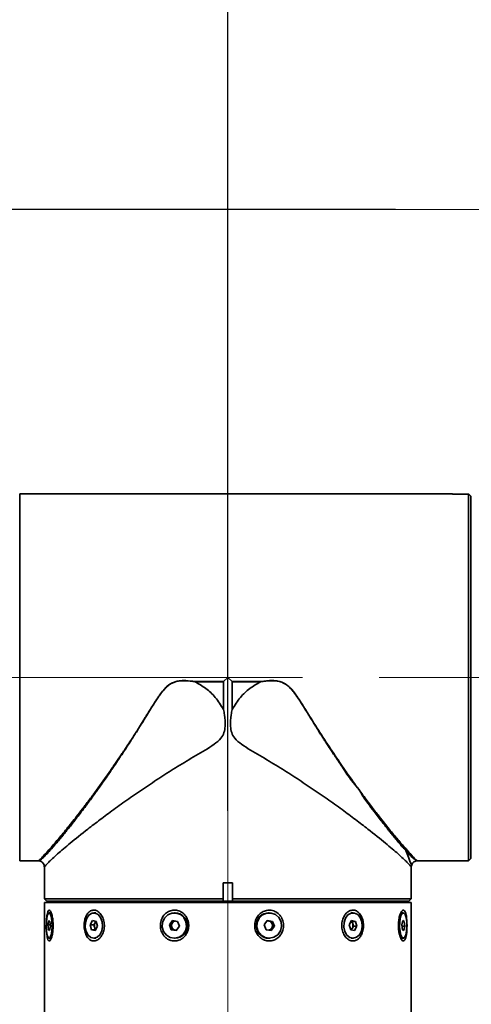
# Model space of a CAD drawing. Header units: millimetres. Extents: x -55 to 731, y 0 to 297.
# Tile 13 of 17: x 211 to 221, y 235 to 256. Entities that reach past the tile are written whole.
import ezdxf

# ---------------------------------------------------------------- set-up
doc = ezdxf.new("R2010")
doc.units = ezdxf.units.MM
doc.linetypes.add('CENTERX2', pattern=[20.32, 12.7, -2.54, 2.54, -2.54])
doc.layers.add('中心线层', color=6, linetype='CENTERX2', lineweight=25)
doc.layers.add('标注层', color=150, linetype='Continuous')
doc.styles.add('SLDTEXTSTYLE1', font='仿宋_GB2312')
doc.dimstyles.new('SLDDIMSTYLE0', dxfattribs={"dimtxt": 3.5, "dimasz": 4, "dimexe": 0, "dimexo": 0.0625, "dimgap": 0.875, "dimtad": 2, "dimlfac": 10, "dimrnd": 1e-09, "dimzin": 12, "dimdsep": 46, "dimtxsty": 'SLDTEXTSTYLE1', "dimsah": 1, "dimcen": 0.09, "dimadec": 0, "dimazin": 3, "dimtfac": 1, "dimtdec": 3, "dimtmove": 0, "dimatfit": 0, "dimfxl": 0, "dimfrac": 2, "dimtolj": 1, "dimtzin": 12, "dimarcsym": 0})
doc.dimstyles.new('SLDDIMSTYLE1', dxfattribs={"dimtxt": 3.5, "dimasz": 4, "dimexe": 0, "dimexo": 0.0625, "dimgap": 0.875, "dimtad": 2, "dimlfac": 10, "dimrnd": 1e-09, "dimzin": 12, "dimdsep": 46, "dimtxsty": 'SLDTEXTSTYLE1', "dimsah": 1, "dimcen": 0.09, "dimadec": 0, "dimazin": 3, "dimtfac": 1, "dimtdec": 3, "dimtofl": 0, "dimtmove": 0, "dimatfit": 3, "dimfxl": 0, "dimfrac": 2, "dimtolj": 1, "dimtzin": 12, "dimarcsym": 0})

# ---------------------------------------------------------------- blocks, each defined once
blk = doc.blocks.new('_D_4')
at = {"layer": '标注层'}
for p, q in [((204.546, 241.787), (196.616, 241.787)), ((198.616, 241.787), (198.616, 202.287)), ((213.761, 202.287), (196.616, 202.287))]:
    blk.add_line(p, q, dxfattribs=at)
for points in [[(198.616, 241.787), (198.116, 237.787), (199.116, 237.787)], [(198.616, 202.287), (199.116, 206.287), (198.116, 206.287)]]:
    blk.add_solid(points, dxfattribs=at)
at = {"layer": '标注层', "insert": (194.104, 218.982), "char_height": 3.5, "attachment_point": 1, "rotation": 90, "style": 'SLDTEXTSTYLE1'}
blk.add_mtext('395', dxfattribs=at)
blk = doc.blocks.new('_D_5')
at = {"layer": '标注层'}
for p, q in [((198.616, 251.987), (198.616, 257.987)), ((219.278, 251.987), (196.616, 251.987)), ((198.616, 251.987), (198.616, 241.787)), ((204.546, 241.787), (196.616, 241.787)), ((198.616, 241.787), (198.616, 235.787))]:
    blk.add_line(p, q, dxfattribs=at)
for points in [[(198.616, 251.987), (199.116, 255.987), (198.116, 255.987)], [(198.616, 241.787), (198.116, 237.787), (199.116, 237.787)]]:
    blk.add_solid(points, dxfattribs=at)
at = {"layer": '标注层', "insert": (194.104, 243.832), "char_height": 3.5, "attachment_point": 1, "rotation": 90, "style": 'SLDTEXTSTYLE1'}
blk.add_mtext('102', dxfattribs=at)
blk = doc.blocks.new('_D_6')
at = {"layer": '标注层'}
for p, q in [((215.618, 238.877), (215.618, 264.445)), ((225.818, 249.037), (225.818, 264.445)), ((215.618, 262.445), (225.818, 262.445))]:
    blk.add_line(p, q, dxfattribs=at)
for points in [[(215.618, 262.445), (219.618, 261.945), (219.618, 262.945)], [(225.818, 262.445), (221.818, 262.945), (221.818, 261.945)]]:
    blk.add_solid(points, dxfattribs=at)
at = {"layer": '标注层', "insert": (217.663, 266.957), "char_height": 3.5, "attachment_point": 1, "style": 'SLDTEXTSTYLE1'}
blk.add_mtext('102', dxfattribs=at)

msp = doc.modelspace()

# ---------------------------------------------------------------- linework, layer by layer
at = {"color": 7, "linetype": 'Continuous', "lineweight": 35}
for p, q in [((220.5182, 245.7871), (211.0782, 245.7871)), ((220.5182, 245.7858), (220.5182, 245.7871)), ((220.868, 245.7858), (220.5182, 245.7858)), ((220.868, 237.7884), (220.868, 245.7858)), ((220.918, 245.7359), (220.8867, 245.7671)), ((220.918, 245.7359), (220.918, 237.8382)), ((220.9182, 245.7359), (220.918, 245.7359)), ((220.9182, 237.8382), (220.9182, 245.7359)), ((215.5268, 241.6957), (215.6182, 241.7871)), ((215.6182, 241.7871), (215.7096, 241.6957)), ((214.9015, 241.6957), (214.9013, 241.6937)), ((215.5259, 241.6937), (214.9013, 241.6937)), ((214.9015, 241.6957), (215.5268, 241.6957)), ((215.5259, 241.6937), (215.5259, 241.087)), ((215.5266, 241.6955), (215.5268, 241.6957)), ((215.7096, 241.6957), (216.335, 241.6957)), ((215.7096, 241.6957), (215.7098, 241.6955)), ((215.7106, 241.087), (215.7106, 241.6937)), ((216.3351, 241.6937), (215.7106, 241.6937)), ((216.335, 241.6957), (216.3351, 241.6937)), ((211.0782, 237.7871), (211.495, 237.7871)), ((211.6182, 237.6556), (211.6182, 237.3071)), ((219.6182, 236.9573), (219.6182, 237.6556)), ((219.7448, 237.7871), (220.5182, 237.7871)), ((220.868, 237.7884), (220.5182, 237.7884)), ((220.5182, 237.7871), (220.5182, 237.7884)), ((220.918, 237.8382), (220.8867, 237.8071)), ((220.9182, 237.8382), (220.918, 237.8382)), ((211.6195, 237.3071), (211.6182, 237.3071)), ((211.6195, 237.3071), (211.6195, 236.9573)), ((215.7187, 237.3071), (215.5177, 237.3071)), ((215.5177, 237.3071), (215.5177, 236.9573)), ((215.7187, 237.3071), (215.7187, 236.9573)), ((211.6182, 236.8771), (211.6182, 208.2971)), ((211.6182, 236.8771), (219.6182, 236.8771)), ((211.6195, 236.9573), (215.5177, 236.9573)), ((211.6694, 236.9073), (211.6382, 236.9386)), ((215.5227, 236.9073), (211.6694, 236.9073)), ((211.6694, 236.9071), (211.6694, 236.9073)), ((211.6694, 236.9071), (215.5227, 236.9071)), ((212.1182, 236.9071), (212.1182, 236.8771)), ((215.5177, 236.9386), (215.5227, 236.9073)), ((215.5227, 236.9073), (215.5227, 236.9071)), ((215.5227, 236.9071), (215.7138, 236.9071)), ((215.7138, 236.9073), (215.7187, 236.9386)), ((219.5682, 236.9073), (215.7138, 236.9073)), ((215.7138, 236.9071), (215.7138, 236.9073)), ((215.7138, 236.9071), (219.5682, 236.9071)), ((215.7187, 236.9573), (219.6182, 236.9573)), ((219.1182, 236.8771), (219.1182, 236.9071)), ((219.5682, 236.9073), (219.6182, 236.9573)), ((219.5682, 236.9071), (219.5682, 236.9073)), ((219.6182, 208.2971), (219.6182, 236.8771)), ((211.779, 236.6541), (211.7215, 236.6541)), ((212.7382, 236.6541), (212.6951, 236.6541)), ((214.4691, 236.6541), (214.4519, 236.6541)), ((216.5213, 236.6541), (216.508, 236.6541)), ((218.3487, 236.6541), (218.3084, 236.6541)), ((219.4444, 236.6541), (219.388, 236.6541)), ((211.6957, 236.3921), (211.7115, 236.4838)), ((211.7056, 236.2855), (211.6957, 236.3921)), ((211.7445, 236.3921), (211.6957, 236.3921)), ((211.7115, 236.4838), (211.7374, 236.4687)), ((211.7374, 236.4687), (211.7473, 236.3621)), ((212.6169, 236.3921), (212.6649, 236.4838)), ((212.6471, 236.2855), (212.6169, 236.3921)), ((212.6973, 236.3921), (212.6169, 236.3921)), ((212.6649, 236.4838), (212.743, 236.4687)), ((212.6973, 236.3921), (212.7213, 236.4379)), ((212.7124, 236.3388), (212.6973, 236.3921)), ((212.7213, 236.4379), (212.7379, 236.4697)), ((212.743, 236.4687), (212.7732, 236.3621)), ((214.3424, 236.3921), (214.4096, 236.4838)), ((214.3847, 236.2855), (214.3424, 236.3921)), ((214.3745, 236.3921), (214.3424, 236.3921)), ((214.3745, 236.3921), (214.4081, 236.4379)), ((214.3956, 236.3388), (214.3745, 236.3921)), ((214.4081, 236.4379), (214.4388, 236.4798)), ((214.4096, 236.4838), (214.5191, 236.4687)), ((214.5191, 236.4687), (214.5614, 236.3621)), ((216.4097, 236.3921), (216.4782, 236.4838)), ((216.4528, 236.2855), (216.4097, 236.3921)), ((216.4759, 236.4807), (216.5091, 236.4762)), ((216.4782, 236.4838), (216.5897, 236.4687)), ((216.5091, 236.4762), (216.5649, 236.4687)), ((216.5649, 236.4687), (216.5897, 236.4687)), ((216.5649, 236.4687), (216.5864, 236.4154)), ((216.5864, 236.4154), (216.608, 236.3621)), ((216.5897, 236.4687), (216.6328, 236.3621)), ((218.1069, 236.4036), (218.1074, 236.41)), ((218.265, 236.3921), (218.3163, 236.4838)), ((218.2973, 236.2855), (218.265, 236.3921)), ((218.3095, 236.4715), (218.3249, 236.4687)), ((218.3163, 236.4838), (218.4, 236.4687)), ((218.3249, 236.4687), (218.4, 236.4687)), ((218.3249, 236.4687), (218.3411, 236.4154)), ((218.3411, 236.4154), (218.3572, 236.3621)), ((218.4, 236.4687), (218.4323, 236.3621)), ((219.411, 236.3921), (219.4315, 236.4838)), ((219.4239, 236.2855), (219.411, 236.3921)), ((219.4282, 236.4687), (219.4649, 236.4687)), ((219.4315, 236.4838), (219.4649, 236.4687)), ((219.4649, 236.4687), (219.4778, 236.3621)), ((211.7315, 236.2704), (211.7056, 236.2855)), ((211.7341, 236.2855), (211.7056, 236.2855)), ((211.7473, 236.3621), (211.7315, 236.2704)), ((212.7253, 236.2704), (212.6471, 236.2855)), ((212.7275, 236.2855), (212.6471, 236.2855)), ((212.7275, 236.2855), (212.7124, 236.3388)), ((212.7732, 236.3621), (212.7253, 236.2704)), ((212.7326, 236.2845), (212.7275, 236.2855)), ((214.4942, 236.2704), (214.3847, 236.2855)), ((214.4168, 236.2855), (214.3847, 236.2855)), ((214.4168, 236.2855), (214.3956, 236.3388)), ((214.4715, 236.2779), (214.4168, 236.2855)), ((214.4972, 236.2744), (214.4715, 236.2779)), ((214.5614, 236.3621), (214.4942, 236.2704)), ((216.5644, 236.2704), (216.4528, 236.2855)), ((216.5737, 236.3162), (216.5418, 236.2735)), ((216.6328, 236.3621), (216.5644, 236.2704)), ((216.608, 236.3621), (216.5737, 236.3162)), ((216.608, 236.3621), (216.6328, 236.3621)), ((218.381, 236.2704), (218.2973, 236.2855)), ((218.3316, 236.3162), (218.3128, 236.2827)), ((218.3572, 236.3621), (218.3316, 236.3162)), ((218.3572, 236.3621), (218.4323, 236.3621)), ((218.4323, 236.3621), (218.381, 236.2704)), ((219.4147, 236.3621), (219.4778, 236.3621)), ((219.4573, 236.2704), (219.4239, 236.2855)), ((219.4778, 236.3621), (219.4573, 236.2704)), ((211.7215, 236.1001), (211.779, 236.1001)), ((212.6951, 236.1001), (212.7382, 236.1001)), ((214.4519, 236.1001), (214.4691, 236.1001)), ((216.508, 236.1001), (216.5213, 236.1001)), ((218.3084, 236.1001), (218.3487, 236.1001)), ((219.388, 236.1001), (219.4444, 236.1001))]:
    msp.add_line(p, q, dxfattribs=at)
at = {"color": 8, "linetype": 'Continuous', "lineweight": 35}
msp.add_line((211.0782, 245.7871), (211.0782, 237.7871), dxfattribs=at)
at = {"color": 7, "linetype": 'Continuous', "lineweight": 35, "flags": 128}
for points in [[(211.7455, 236.1212), (211.7647, 236.1768), (211.7781, 236.2595), (211.7839, 236.358), (211.7812, 236.4591), (211.7705, 236.5492), (211.7532, 236.616), (211.7315, 236.6505), (211.7086, 236.6481), (211.6873, 236.6091), (211.6707, 236.5388), (211.661, 236.4466), (211.6594, 236.3451), (211.6662, 236.2478), (211.6805, 236.1681), (211.7003, 236.1165), (211.723, 236.1002), (211.7455, 236.1212)], [(212.7675, 236.1212), (212.8257, 236.1768), (212.8663, 236.2595), (212.8837, 236.358), (212.8757, 236.4591), (212.8433, 236.5492), (212.7908, 236.616), (212.7254, 236.6505), (212.656, 236.6481), (212.5918, 236.6091), (212.5416, 236.5388), (212.5121, 236.4466), (212.5073, 236.3451), (212.5278, 236.2478), (212.571, 236.1681), (212.6309, 236.1165), (212.6995, 236.1002), (212.7675, 236.1212)], [(214.5534, 236.1212), (214.635, 236.1768), (214.6918, 236.2595), (214.7163, 236.358), (214.705, 236.4591), (214.6596, 236.5492), (214.5861, 236.616), (214.4945, 236.6505), (214.3971, 236.6481), (214.3072, 236.6091), (214.2368, 236.5388), (214.1954, 236.4466), (214.1887, 236.3451), (214.2176, 236.2478), (214.2781, 236.1681), (214.362, 236.1165), (214.4581, 236.1002), (214.5534, 236.1212)], [(216.6246, 236.1212), (216.7077, 236.1768), (216.7656, 236.2595), (216.7905, 236.358), (216.779, 236.4591), (216.7327, 236.5492), (216.6579, 236.616), (216.5646, 236.6505), (216.4655, 236.6481), (216.3739, 236.6091), (216.3022, 236.5388), (216.2601, 236.4466), (216.2532, 236.3451), (216.2826, 236.2478), (216.3442, 236.1681), (216.4297, 236.1165), (216.5276, 236.1002), (216.6246, 236.1212)], [(216.4046, 236.633), (216.5016, 236.654), (216.508, 236.6541)], [(218.4262, 236.1212), (218.4885, 236.1768), (218.5319, 236.2595), (218.5506, 236.358), (218.542, 236.4591), (218.5073, 236.5492), (218.4511, 236.616), (218.3812, 236.6505), (218.3068, 236.6481), (218.2381, 236.6091), (218.1843, 236.5388), (218.1527, 236.4466), (218.1476, 236.3451), (218.1696, 236.2478), (218.2158, 236.1681), (218.28, 236.1165), (218.3534, 236.1002), (218.4262, 236.1212)], [(219.4754, 236.1212), (219.5002, 236.1768), (219.5175, 236.2595), (219.525, 236.358), (219.5216, 236.4591), (219.5077, 236.5492), (219.4853, 236.616), (219.4574, 236.6505), (219.4277, 236.6481), (219.4003, 236.6091), (219.3788, 236.5388), (219.3662, 236.4466), (219.3642, 236.3451), (219.373, 236.2478), (219.3914, 236.1681), (219.417, 236.1165), (219.4463, 236.1002), (219.4754, 236.1212)], [(216.4517, 236.2883), (216.4592, 236.2847), (216.4595, 236.2846)]]:
    msp.add_lwpolyline(points, dxfattribs=at)
at = {"color": 7, "linetype": 'Continuous', "lineweight": 35}
for centre, radius, start, end in [((214.4602, 236.3771), 0.2771, 271.84193, 88.15807), ((216.5145, 236.3778), 0.2778, 113.30564, 268.64992), ((212.8457, 236.3768), 0.1386, 153.83336, 195.92762), ((212.7946, 236.4015), 0.0819, 128.27601, 153.54783), ((214.492, 236.377), 0.1037, 144.0283, 201.66031), ((214.485, 236.3822), 0.095, 100.21933, 144.08898), ((216.4964, 236.3825), 0.0946, 82.28451, 105.8937), ((216.4955, 236.3794), 0.0978, 21.61049, 81.97765), ((216.4917, 236.3771), 0.1021, 323.4143, 22.01243), ((218.2508, 236.3914), 0.0934, 14.89864, 53.34901), ((218.2163, 236.3773), 0.1304, 332.06924, 16.97289), ((212.8087, 236.3633), 0.0993, 194.27124, 224.28585), ((214.4857, 236.3733), 0.0964, 200.98944, 261.58466), ((214.484, 236.369), 0.0919, 262.2184, 280.14341), ((216.4959, 236.3739), 0.0969, 277.68479, 323.46128), ((218.2634, 236.351), 0.0765, 299.85789, 332.95225)]:
    msp.add_arc(centre, radius, start, end, dxfattribs=at)
for points, knots in [([(220.8867, 245.7671), (220.885, 245.7688), (220.8787, 245.7751), (220.8725, 245.7813), (220.868, 245.7858)], [0, 0, 0, 0, 0.2788207, 1, 1, 1, 1]), ([(211.739, 238.0117), (211.7865, 238.0653), (211.855, 238.1425), (211.9592, 238.2672), (212.0336, 238.358), (212.1083, 238.4508), (212.1823, 238.5439), (212.2547, 238.6364), (212.3649, 238.7789), (212.5057, 238.9652), (212.6769, 239.1976), (212.8395, 239.4239), (212.9946, 239.645), (213.1587, 239.8841), (213.3184, 240.1228), (213.4779, 240.3674), (213.6085, 240.5717), (213.7115, 240.7362), (213.7997, 240.8787), (213.8857, 241.0186), (213.9486, 241.1203), (213.9945, 241.1931), (214.0239, 241.2401), (214.0667, 241.3039), (214.0928, 241.3476), (214.109, 241.3677), (214.1091, 241.3677), (214.1091, 241.3677), (214.1091, 241.3678), (214.1091, 241.3678), (214.1092, 241.368), (214.1094, 241.3682), (214.1097, 241.3687), (214.1104, 241.3696), (214.1118, 241.3716), (214.1159, 241.3775), (214.1291, 241.3965), (214.1765, 241.4622), (214.2514, 241.5556), (214.371, 241.656), (214.5197, 241.7137), (214.7044, 241.7207), (214.8338, 241.7023), (214.9029, 241.6925)], [0, 0, 0, 0, 0.07716855, 0.11113318, 0.14373857, 0.17490248, 0.20451238, 0.23256018, 0.25904684, 0.32904078, 0.38498001, 0.43662188, 0.49335936, 0.53839049, 0.59667001, 0.64788142, 0.69202425, 0.72215925, 0.74727232, 0.77729799, 0.80519763, 0.80736037, 0.82052428, 0.83294623, 0.84583966, 0.84584215, 0.84584447, 0.84584812, 0.84585438, 0.84586648, 0.84588917, 0.84593025, 0.84600877, 0.8461656, 0.84649736, 0.84725359, 0.84975566, 0.85803016, 0.88770211, 0.90914158, 0.93499562, 0.96532287, 1, 1, 1, 1]), ([(211.7694, 238.0876), (211.8219, 238.1485), (211.9296, 238.2733), (212.1267, 238.513), (212.3151, 238.7503), (212.4823, 238.9675), (212.6229, 239.1539), (212.7677, 239.3502), (212.9152, 239.5548), (213.0311, 239.7191), (213.1156, 239.8408), (213.1701, 239.9198), (213.2295, 240.0069), (213.2939, 240.1022), (213.3634, 240.2061), (213.4371, 240.3176), (213.5073, 240.4249), (213.5661, 240.5157), (213.6035, 240.5739), (213.6241, 240.6061), (213.6382, 240.6282), (213.6557, 240.6557), (213.6788, 240.6921), (213.7041, 240.7322), (213.746, 240.799), (213.7871, 240.8647), (213.8216, 240.9201), (213.8335, 240.9394), (213.8787, 241.0121), (213.9627, 241.1474), (214.0893, 241.3447), (214.2158, 241.5212), (214.3414, 241.6368), (214.4504, 241.6891), (214.5614, 241.7163), (214.714, 241.7213), (214.8343, 241.7049), (214.9015, 241.6957)], [0, 0, 0, 0, 0.0807309, 0.1657399, 0.2501895, 0.2995906, 0.3494031, 0.3996809, 0.4496558, 0.4993511, 0.5157485, 0.533755, 0.5533704, 0.5745956, 0.5974301, 0.6218745, 0.6472628, 0.6665584, 0.6797594, 0.6840747, 0.6868671, 0.6937264, 0.7013307, 0.7096814, 0.7187763, 0.7428811, 0.7503403, 0.7529216, 0.7547376, 0.795063, 0.835787, 0.8759779, 0.9067736, 0.9221691, 0.9376234, 0.9651725, 1, 1, 1, 1]), ([(214.9013, 241.6937), (214.9014, 241.6937), (214.9014, 241.6936), (214.9015, 241.6934), (214.902, 241.6929), (214.9025, 241.6926), (214.9029, 241.6925)], [0, 0, 0, 0, 0.0781121, 0.1616009, 0.3728787, 1, 1, 1, 1]), ([(214.9029, 241.6925), (214.9839, 241.6462), (215.1459, 241.5537), (215.3627, 241.3497), (215.4689, 241.1787), (215.5259, 241.087)], [0, 0, 0, 0, 0.3169257, 0.6339153, 1, 1, 1, 1]), ([(215.5259, 241.6937), (215.5259, 241.694), (215.5259, 241.6945), (215.5263, 241.6951), (215.5266, 241.6954), (215.5266, 241.6955)], [0, 0, 0, 0, 0.3734331, 0.8638668, 1, 1, 1, 1]), ([(215.7098, 241.6955), (215.71, 241.6953), (215.7103, 241.6949), (215.7106, 241.6943), (215.7106, 241.6939), (215.7106, 241.6937)], [0, 0, 0, 0, 0.3552539, 0.7723297, 1, 1, 1, 1]), ([(216.3336, 241.6925), (216.2526, 241.6462), (216.0905, 241.5536), (215.8737, 241.3497), (215.7675, 241.1786), (215.7106, 241.087)], [0, 0, 0, 0, 0.31696, 0.6339301, 1, 1, 1, 1]), ([(216.3336, 241.6925), (216.3719, 241.6984), (216.4483, 241.7102), (216.5494, 241.7169), (216.628, 241.7156), (216.6867, 241.7098), (216.7232, 241.703), (216.7501, 241.6962), (216.763, 241.6926), (216.7785, 241.6876), (216.8086, 241.6768), (216.8521, 241.6565), (216.9038, 241.6225), (216.9695, 241.5677), (217.0337, 241.4959), (217.0895, 241.4217), (217.1407, 241.3492), (217.1938, 241.2692), (217.2588, 241.1667), (217.3217, 241.0658), (217.3839, 240.9647), (217.4474, 240.8615), (217.5034, 240.7709), (217.5449, 240.7044), (217.5698, 240.6645), (217.5898, 240.6327), (217.6141, 240.5941), (217.6434, 240.5479), (217.6782, 240.4932), (217.7191, 240.4294), (217.766, 240.3566), (217.8189, 240.275), (217.8779, 240.1849), (217.9774, 240.0334), (218.129, 239.8135), (218.3244, 239.5018), (218.5002, 239.3394), (218.5542, 239.206), (218.5542, 239.2059), (218.5542, 239.2059), (218.5542, 239.2059), (218.5542, 239.2059), (218.5543, 239.2058), (218.5544, 239.2057), (218.5546, 239.2054), (218.555, 239.2048), (218.556, 239.2034), (218.5592, 239.1991), (218.5698, 239.1844), (218.6085, 239.1314), (218.6902, 239.0202), (218.8242, 238.841), (218.9521, 238.6743), (219.0559, 238.5419), (219.1214, 238.4593), (219.1781, 238.3887), (219.2381, 238.315), (219.294, 238.2472), (219.345, 238.1865), (219.383, 238.1418), (219.4157, 238.1039), (219.4455, 238.0698), (219.4727, 238.0392), (219.4894, 238.0207), (219.4974, 238.0117)], [0, 0, 0, 0, 0.0192595, 0.0384576, 0.0503031, 0.0582759, 0.0677756, 0.0687354, 0.072071, 0.0744256, 0.0768568, 0.0879697, 0.0981702, 0.1075318, 0.1304944, 0.1458551, 0.1538261, 0.1747742, 0.1937991, 0.2146525, 0.2344763, 0.2536268, 0.2759969, 0.2886133, 0.2936542, 0.3000732, 0.3078685, 0.3170827, 0.32824, 0.3413371, 0.3563736, 0.3733503, 0.3922739, 0.4131543, 0.4695771, 0.5370958, 0.6148893, 0.6148917, 0.6148931, 0.6148953, 0.6149006, 0.6149086, 0.6149246, 0.6149542, 0.6150128, 0.6151332, 0.615403, 0.6160539, 0.6183466, 0.626314, 0.6557422, 0.7031209, 0.7686172, 0.7975574, 0.8238484, 0.84736, 0.867976, 0.9006482, 0.9220809, 0.9394997, 0.9559911, 0.9715669, 0.9862347, 1, 1, 1, 1]), ([(216.3336, 241.6925), (216.334, 241.6926), (216.3345, 241.6929), (216.3349, 241.6934), (216.3351, 241.6936), (216.3351, 241.6937), (216.3351, 241.6937)], [0, 0, 0, 0, 0.6273247, 0.8386564, 0.9246634, 1, 1, 1, 1]), ([(216.335, 241.6957), (216.3782, 241.7019), (216.4637, 241.7143), (216.5874, 241.7198), (216.7281, 241.7097), (216.8519, 241.664), (216.948, 241.5884), (217.033, 241.5004), (217.1226, 241.3797), (217.2212, 241.23), (217.3125, 241.0851), (217.4581, 240.8504), (217.6608, 240.5274), (217.9214, 240.1314), (218.1553, 239.7893), (218.3606, 239.4995), (218.5446, 239.2463), (218.7237, 239.0069), (218.9165, 238.7563), (219.1123, 238.5098), (219.3079, 238.2722), (219.4143, 238.1488), (219.467, 238.0877)], [0, 0, 0, 0, 0.0224354, 0.0444247, 0.0635099, 0.0947267, 0.1102663, 0.1260639, 0.1575849, 0.1874908, 0.2186595, 0.2464075, 0.3314447, 0.4195021, 0.5024408, 0.562932, 0.6253123, 0.6908143, 0.7515188, 0.8361905, 0.9188738, 1, 1, 1, 1]), ([(215.5258, 241.087), (215.5326, 241.0476), (215.5535, 240.9264), (215.5674, 240.7574), (215.5421, 240.5827), (215.4635, 240.4405), (215.2491, 240.2702), (214.9178, 240.084), (214.5263, 239.8459), (214.1525, 239.6092), (213.7958, 239.373), (213.4521, 239.1367), (213.129, 238.9062), (212.8306, 238.6855), (212.5022, 238.4345), (212.1776, 238.174), (211.8896, 237.9285), (211.7474, 237.7949), (211.6839, 237.7304), (211.659, 237.7042), (211.6392, 237.6817), (211.6268, 237.6655), (211.6214, 237.6577), (211.6183, 237.6531), (211.6194, 237.6547), (211.62, 237.6556)], [0, 0, 0, 0, 0.0160796, 0.0494033, 0.0676996, 0.0861642, 0.1130885, 0.1761786, 0.239822, 0.300345, 0.3608686, 0.4231709, 0.4854689, 0.5451718, 0.6053592, 0.7030019, 0.7912239, 0.8821688, 0.9007649, 0.9215918, 0.9440207, 0.9651894, 0.9804523, 0.9889957, 1, 1, 1, 1]), ([(215.7106, 241.087), (215.7038, 241.0476), (215.683, 240.9264), (215.669, 240.7574), (215.6944, 240.5827), (215.773, 240.4405), (215.9874, 240.2702), (216.3187, 240.084), (216.7101, 239.8459), (217.084, 239.6092), (217.4407, 239.373), (217.7844, 239.1367), (218.1075, 238.9062), (218.4059, 238.6855), (218.7342, 238.4345), (219.0589, 238.174), (219.3469, 237.9285), (219.489, 237.7949), (219.5525, 237.7304), (219.5775, 237.7042), (219.5973, 237.6817), (219.6097, 237.6655), (219.6151, 237.6577), (219.6181, 237.6531), (219.6171, 237.6547), (219.6165, 237.6556)], [0, 0, 0, 0, 0.0160756, 0.0493994, 0.0676958, 0.0861605, 0.1130849, 0.1761752, 0.2398189, 0.3003421, 0.360866, 0.4231685, 0.4854668, 0.54517, 0.6053576, 0.7030007, 0.7912231, 0.8821684, 0.9007645, 0.9215915, 0.9440204, 0.9651893, 0.9804522, 0.9889956, 1, 1, 1, 1]), ([(211.7694, 238.0876), (211.7644, 238.075), (211.7543, 238.0498), (211.7441, 238.0244), (211.7391, 238.0117)], [0, 0, 0, 0, 0.4999717, 1, 1, 1, 1]), ([(219.4974, 238.0117), (219.4923, 238.0244), (219.4822, 238.0498), (219.4721, 238.075), (219.4671, 238.0876)], [0, 0, 0, 0, 0.4999998, 1, 1, 1, 1]), ([(211.5017, 237.7865), (211.5178, 237.7826), (211.5497, 237.775), (211.5876, 237.7426), (211.6139, 237.6999), (211.6169, 237.6668), (211.6184, 237.65)], [0, 0, 0, 0, 0.2508835, 0.4966239, 0.7436461, 1, 1, 1, 1]), ([(219.6181, 237.6502), (219.6181, 237.6647), (219.6182, 237.6801), (219.6247, 237.6935), (219.625, 237.6942)], [0, 0, 0, 0, 0.9463816, 1, 1, 1, 1]), ([(219.6212, 237.68), (219.6251, 237.6934), (219.6329, 237.72), (219.6594, 237.7525), (219.6935, 237.7773), (219.7207, 237.7834), (219.7344, 237.7865)], [0, 0, 0, 0, 0.2515981, 0.4990064, 0.7468031, 1, 1, 1, 1]), ([(220.8867, 237.8071), (220.8849, 237.8053), (220.8787, 237.799), (220.8724, 237.7928), (220.868, 237.7884)], [0, 0, 0, 0, 0.2875567, 1, 1, 1, 1]), ([(211.6382, 236.9386), (211.6364, 236.9404), (211.6302, 236.9466), (211.6239, 236.9529), (211.6195, 236.9573)], [0, 0, 0, 0, 0.2867554, 1, 1, 1, 1]), ([(215.5177, 236.9386), (215.5177, 236.9403), (215.5177, 236.9466), (215.5177, 236.9528), (215.5177, 236.9573)], [0, 0, 0, 0, 0.2789752, 1, 1, 1, 1]), ([(215.7187, 236.9386), (215.7187, 236.9404), (215.7187, 236.9466), (215.7187, 236.9529), (215.7187, 236.9573)], [0, 0, 0, 0, 0.2873959, 1, 1, 1, 1]), ([(211.6797, 236.1208), (211.6844, 236.1013), (211.6944, 236.0603), (211.7159, 236.036), (211.7409, 236.0464), (211.766, 236.0918), (211.7881, 236.1669), (211.8036, 236.2663), (211.8091, 236.3806), (211.8028, 236.4967), (211.7856, 236.5994), (211.7612, 236.6748), (211.7345, 236.7141), (211.71, 236.715), (211.6896, 236.6804), (211.6749, 236.6138), (211.6665, 236.5432), (211.6648, 236.4943), (211.6644, 236.481)], [0, 0, 0, 0, 0.0587478, 0.1235762, 0.1864228, 0.2487989, 0.3125501, 0.3787333, 0.4472459, 0.5171021, 0.5869625, 0.6553929, 0.7212937, 0.7846927, 0.847001, 0.9101507, 0.9755133, 1, 1, 1, 1]), ([(212.8416, 236.1208), (212.858, 236.1446), (212.8931, 236.1956), (212.923, 236.2991), (212.9285, 236.4151), (212.9047, 236.5289), (212.8551, 236.6249), (212.7875, 236.6903), (212.7125, 236.7183), (212.6398, 236.7084), (212.5758, 236.664), (212.5251, 236.5895), (212.492, 236.4906), (212.4802, 236.3765), (212.4923, 236.2603), (212.5282, 236.1571), (212.5842, 236.0809), (212.6536, 236.0405), (212.7275, 236.039), (212.7927, 236.0686), (212.8271, 236.1053), (212.8416, 236.1208)], [0, 0, 0, 0, 0.0474889, 0.1017079, 0.1575397, 0.2141565, 0.2704364, 0.325247, 0.3778945, 0.4287559, 0.479192, 0.5307101, 0.5841848, 0.6395545, 0.6960383, 0.7525527, 0.8079419, 0.8612975, 0.912614, 0.9630098, 1, 1, 1, 1]), ([(214.6766, 236.1443), (214.6961, 236.1701), (214.7383, 236.2259), (214.7679, 236.3333), (214.7637, 236.4502), (214.7212, 236.5602), (214.6462, 236.6481), (214.5497, 236.7028), (214.4453, 236.7192), (214.3451, 236.6985), (214.2577, 236.6446), (214.1901, 236.5621), (214.1496, 236.4575), (214.1424, 236.3412), (214.1715, 236.2273), (214.2344, 236.1309), (214.3229, 236.0648), (214.425, 236.036), (214.5278, 236.0455), (214.6148, 236.0845), (214.658, 236.1263), (214.6766, 236.1443)], [0, 0, 0, 0, 0.0472798, 0.1020924, 0.1582697, 0.2149065, 0.2708582, 0.3250532, 0.3770692, 0.427635, 0.4782551, 0.5303096, 0.5843997, 0.640207, 0.6968192, 0.7531142, 0.8079615, 0.8606499, 0.911534, 0.9619639, 1, 1, 1, 1]), ([(216.7797, 236.1886), (216.7944, 236.2172), (216.8266, 236.2797), (216.8385, 236.3912), (216.816, 236.5065), (216.7575, 236.6074), (216.671, 236.6798), (216.5684, 236.7157), (216.4629, 236.7133), (216.3648, 236.6757), (216.2826, 236.607), (216.2243, 236.5125), (216.1981, 236.4005), (216.2096, 236.2835), (216.259, 236.1764), (216.3399, 236.0937), (216.4403, 236.0457), (216.5467, 236.036), (216.6468, 236.0631), (216.7273, 236.1168), (216.7637, 236.1667), (216.7797, 236.1886)], [0, 0, 0, 0, 0.0469477, 0.1025945, 0.1591388, 0.2155831, 0.2707743, 0.3238747, 0.3750125, 0.4254041, 0.4766013, 0.5296493, 0.5846761, 0.641015, 0.6976168, 0.7533251, 0.8071366, 0.8588101, 0.9092667, 0.9600566, 1, 1, 1, 1]), ([(218.4975, 236.1208), (218.5131, 236.1446), (218.5466, 236.1956), (218.5739, 236.2991), (218.5788, 236.4151), (218.5572, 236.5289), (218.5108, 236.6249), (218.445, 236.6903), (218.3679, 236.7183), (218.2889, 236.7084), (218.2156, 236.664), (218.1548, 236.5895), (218.1136, 236.4906), (218.0987, 236.3765), (218.1141, 236.2603), (218.1586, 236.1571), (218.2256, 236.0809), (218.3043, 236.0405), (218.3836, 236.039), (218.45, 236.0686), (218.4834, 236.1053), (218.4975, 236.1208)], [0, 0, 0, 0, 0.0474889, 0.1017079, 0.1575397, 0.2141565, 0.2704364, 0.325247, 0.3778945, 0.4287559, 0.479192, 0.5307101, 0.5841848, 0.6395545, 0.6960383, 0.7525527, 0.8079419, 0.8612975, 0.912614, 0.9630098, 1, 1, 1, 1]), ([(219.5058, 236.1443), (219.5104, 236.1701), (219.5204, 236.2259), (219.5268, 236.3333), (219.5259, 236.4502), (219.5165, 236.5602), (219.4987, 236.6481), (219.4734, 236.7028), (219.4429, 236.7192), (219.4107, 236.6985), (219.38, 236.6446), (219.3547, 236.5621), (219.3389, 236.4575), (219.336, 236.3412), (219.3476, 236.2273), (219.3715, 236.1309), (219.4032, 236.0648), (219.4366, 236.036), (219.4672, 236.0455), (219.4906, 236.0845), (219.5012, 236.1263), (219.5058, 236.1443)], [0, 0, 0, 0, 0.0472798, 0.1020924, 0.1582697, 0.2149065, 0.2708582, 0.3250532, 0.3770692, 0.427635, 0.4782551, 0.5303096, 0.5843997, 0.640207, 0.6968192, 0.7531142, 0.8079615, 0.8606499, 0.911534, 0.9619639, 1, 1, 1, 1]), ([(211.6627, 236.3007), (211.6627, 236.2989), (211.6631, 236.2584), (211.6683, 236.1922), (211.6762, 236.1424), (211.6797, 236.1208)], [0, 0, 0, 0, 0.0246119, 0.5772689, 1, 1, 1, 1])]:
    msp.add_open_spline(points, degree=3, knots=knots, dxfattribs=at)
at = {"color": 8, "linetype": 'Continuous', "lineweight": 35}
for points, knots in [([(211.495, 237.7902), (211.494, 237.7893), (211.4888, 237.7844), (211.5166, 237.8102), (211.5726, 237.869), (211.6569, 237.9598), (211.732, 238.045), (211.7694, 238.0876)], [0, 0, 0, 0, 0.057141, 0.2972209, 0.5272369, 0.7638236, 1, 1, 1, 1]), ([(219.467, 238.0876), (219.5073, 238.042), (219.5856, 237.953), (219.6736, 237.8587), (219.7265, 237.8035), (219.7518, 237.7806), (219.7448, 237.7871), (219.7448, 237.7871)], [0, 0, 0, 0, 0.2545081, 0.4960542, 0.749099, 0.999619, 1, 1, 1, 1]), ([(211.739, 238.0117), (211.7176, 237.9884), (211.6762, 237.9434), (211.6219, 237.8886), (211.5748, 237.8444), (211.5372, 237.811), (211.5125, 237.7925), (211.4996, 237.7838), (211.5035, 237.7866), (211.5037, 237.7867)], [0, 0, 0, 0, 0.1654818, 0.3189313, 0.4871934, 0.6554564, 0.8237427, 0.9919468, 1, 1, 1, 1]), ([(219.6243, 237.6946), (219.6218, 237.7007), (219.6153, 237.7171), (219.5662, 237.8397), (219.5173, 237.9621), (219.4974, 238.0117)], [0, 0, 0, 0, 0.26011956, 0.70029051, 1, 1, 1, 1]), ([(219.7333, 237.7863), (219.7305, 237.7881), (219.7246, 237.7917), (219.6816, 237.8256), (219.6312, 237.8725), (219.5826, 237.9209), (219.5428, 237.9622), (219.5128, 237.995), (219.4974, 238.0117)], [0, 0, 0, 0, 0.2095418, 0.4390254, 0.6657965, 0.772278, 0.8838139, 1, 1, 1, 1])]:
    msp.add_open_spline(points, degree=3, knots=knots, dxfattribs=at)
at = {"layer": '中心线层', "linetype": 'CENTERX2', "lineweight": 18}
for p, q in [((219.2782, 251.9871), (237.1682, 251.9871)), ((204.5456, 241.7871), (222.868, 241.7871)), ((218.918, 241.7871), (223.3382, 241.7871)), ((215.6182, 238.8771), (215.6182, 206.2871))]:
    msp.add_line(p, q, dxfattribs=at)

# ---------------------------------------------------------------- dimensions: what is measured, and where the dimension line sits
at = {"layer": '标注层'}
dim = msp.add_linear_dim(base=(225.8182, 262.4449), p1=(215.6182, 238.8771), p2=(225.8182, 249.0368), dimstyle='SLDDIMSTYLE1', dxfattribs=at)
dim.commit()
dim.dimension.update_dxf_attribs({"geometry": '_D_6', "text_midpoint": (220.7182, 262.4449), "dimtype": 160})
for base, p1, p2, dimstyle, picture, middle in [((198.6162, 241.7871), (219.2782, 251.9871), (204.5456, 241.7871), 'SLDDIMSTYLE0', '_D_5', (198.6162, 246.8871)), ((198.6162, 202.2871), (204.5456, 241.7871), (213.7611, 202.2871), 'SLDDIMSTYLE1', '_D_4', (198.6162, 222.0371))]:
    dim = msp.add_linear_dim(base=base, p1=p1, p2=p2, angle=90, dimstyle=dimstyle, dxfattribs=at)
    dim.commit()
    dim.dimension.update_dxf_attribs({"geometry": picture, "text_midpoint": middle, "dimtype": 160})

doc.saveas('drawing.dxf')
